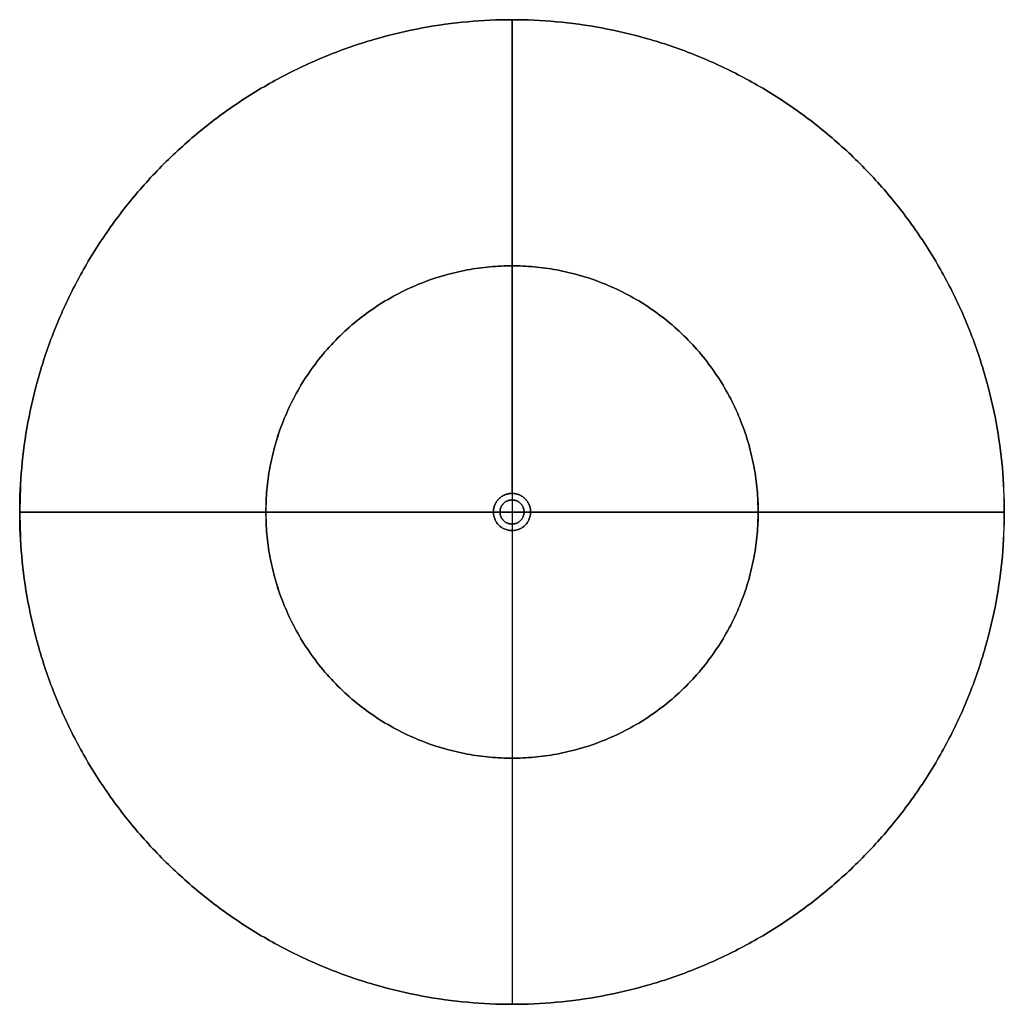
# Model space of a CAD drawing. Header units: millimetres. Extents: x 2480 to 2660, y -122 to 58.
import ezdxf

# ---------------------------------------------------------------- set-up
doc = ezdxf.new("R2010")
doc.units = ezdxf.units.MM
doc.layers.add('Layer 01', color=7, linetype='Continuous', true_color=0x000000)

msp = doc.modelspace()

# ---------------------------------------------------------------- linework, layer by layer
at = {"layer": 'Layer 01'}
for p, q in [((2569.86, -28.11, 2911.3), (2569.86, -29.31, 2911.3)), ((2569.86, -28.11, 288.7), (2569.86, -29.31, 288.7)), ((2566.46, -31.51, 2911.3), (2479.86, -31.51, 3200)), ((2567.66, -31.51, 2911.3), (2566.46, -31.51, 2911.3)), ((2566.46, -31.51, 288.7), (2567.66, -31.51, 288.7)), ((2573.26, -31.51, 2911.3), (2572.06, -31.51, 2911.3)), ((2572.06, -31.51, 288.7), (2573.26, -31.51, 288.7)), ((2573.26, -31.51, 288.7), (2659.86, -31.51)), ((2569.86, -33.71, 2911.3), (2569.86, -34.91, 2911.3)), ((2569.86, -33.71, 288.7), (2569.86, -34.91, 288.7))]:
    msp.add_line(p, q, dxfattribs=at)
for points, weights, knots in [([(2479.86, -31.51, 3200), (2479.86, 58.49, 3200), (2569.86, 58.49, 3200), (2659.86, 58.49, 3200), (2659.86, -31.51, 3200), (2659.86, -121.51, 3200), (2569.86, -121.51, 3200), (2479.86, -121.51, 3200), (2479.86, -31.51, 3200)], [1, 0.707106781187, 1, 0.707106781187, 1, 0.707106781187, 1, 0.707106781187, 1], [-565.486678, -565.486678, -565.486678, -424.115008, -424.115008, -282.743339, -282.743339, -141.371669, -141.371669, 0, 0, 0]), ([(2659.86, -31.51), (2659.86, 58.49), (2569.86, 58.49), (2479.86, 58.49), (2479.86, -31.51), (2479.86, -121.51), (2569.86, -121.51), (2659.86, -121.51), (2659.86, -31.51)], [1, 0.707106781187, 1, 0.707106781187, 1, 0.707106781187, 1, 0.707106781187, 1], [-565.486678, -565.486678, -565.486678, -424.115008, -424.115008, -282.743339, -282.743339, -141.371669, -141.371669, 0, 0, 0]), ([(2524.86, -31.51, 3049.98), (2524.86, -76.51, 3049.98), (2569.86, -76.51, 3049.98), (2614.86, -76.51, 3049.98), (2614.86, -31.51, 3049.98), (2614.86, 13.49, 3049.98), (2569.86, 13.49, 3049.98), (2524.86, 13.49, 3049.98), (2524.86, -31.51, 3049.98)], [1, 0.707106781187, 1, 0.707106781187, 1, 0.707106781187, 1, 0.707106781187, 1], [0, 0, 0, 141.371669, 141.371669, 282.743339, 282.743339, 424.115008, 424.115008, 565.486678, 565.486678, 565.486678]), ([(2614.86, -31.51, 150.02), (2614.86, -76.51, 150.02), (2569.86, -76.51, 150.02), (2524.86, -76.51, 150.02), (2524.86, -31.51, 150.02), (2524.86, 13.49, 150.02), (2569.86, 13.49, 150.02), (2614.86, 13.49, 150.02), (2614.86, -31.51, 150.02)], [1, 0.707106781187, 1, 0.707106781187, 1, 0.707106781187, 1, 0.707106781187, 1], [0, 0, 0, 141.371669, 141.371669, 282.743339, 282.743339, 424.115008, 424.115008, 565.486678, 565.486678, 565.486678]), ([(2573.26, -31.51, 2911.3), (2573.26, -30.1, 2911.3), (2572.26, -29.11, 2911.3), (2571.27, -28.11, 2911.3), (2569.86, -28.11, 2911.3), (2568.45, -28.11, 2911.3), (2567.45, -29.11, 2911.3), (2566.46, -30.1, 2911.3), (2566.46, -31.51, 2911.3)], [1, 0.923877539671, 1, 0.923877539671, 1, 0.923877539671, 1, 0.923877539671, 1], [848.230016, 848.230016, 848.230016, 918.915851, 918.915851, 989.601686, 989.601686, 1060.287521, 1060.287521, 1130.973355, 1130.973355, 1130.973355]), ([(2566.46, -31.51, 288.7), (2566.46, -30.1, 288.7), (2567.45, -29.11, 288.7), (2568.45, -28.11, 288.7), (2569.86, -28.11, 288.7), (2571.26, -28.11, 288.7), (2572.26, -29.11, 288.7), (2573.26, -30.1, 288.7), (2573.26, -31.51, 288.7)], [1, 0.923877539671, 1, 0.923877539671, 1, 0.923877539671, 1, 0.923877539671, 1], [848.230016, 848.230016, 848.230016, 918.915851, 918.915851, 989.601686, 989.601686, 1060.287521, 1060.287521, 1130.973355, 1130.973355, 1130.973355]), ([(2572.06, -31.51, 2911.3), (2572.06, -29.31, 2911.3), (2569.86, -29.31, 2911.3), (2567.66, -29.31, 2911.3), (2567.66, -31.51, 2911.3), (2567.66, -33.71, 2911.3), (2569.86, -33.71, 2911.3), (2572.06, -33.71, 2911.3), (2572.06, -31.51, 2911.3)], [1, 0.707106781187, 1, 0.707106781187, 1, 0.707106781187, 1, 0.707106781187, 1], [0, 0, 0, 3.455752, 3.455752, 6.911504, 6.911504, 10.367256, 10.367256, 13.823008, 13.823008, 13.823008]), ([(2572.06, -31.51, 288.7), (2572.06, -33.71, 288.7), (2569.86, -33.71, 288.7), (2567.66, -33.71, 288.7), (2567.66, -31.51, 288.7), (2567.66, -29.31, 288.7), (2569.86, -29.31, 288.7), (2572.06, -29.31, 288.7), (2572.06, -31.51, 288.7)], [1, 0.707106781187, 1, 0.707106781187, 1, 0.707106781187, 1, 0.707106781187, 1], [-13.823008, -13.823008, -13.823008, -10.367256, -10.367256, -6.911504, -6.911504, -3.455752, -3.455752, 0, 0, 0]), ([(2572.06, -31.51, 2203.89), (2572.06, -29.31, 2203.89), (2569.86, -29.31, 2203.89), (2567.66, -29.31, 2203.89), (2567.66, -31.51, 2203.89), (2567.66, -33.71, 2203.89), (2569.86, -33.71, 2203.89), (2572.06, -33.71, 2203.89), (2572.06, -31.51, 2203.89)], [1, 0.707106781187, 1, 0.707106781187, 1, 0.707106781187, 1, 0.707106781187, 1], [0, 0, 0, 3.455752, 3.455752, 6.911504, 6.911504, 10.367256, 10.367256, 13.823008, 13.823008, 13.823008]), ([(2566.46, -31.51, 2911.3), (2566.46, -34.91, 2911.3), (2569.86, -34.91, 2911.3), (2573.26, -34.91, 2911.3), (2573.26, -31.51, 2911.3)], [1, 0.707114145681, 1, 0.707114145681, 1], [565.486678, 565.486678, 565.486678, 706.858347, 706.858347, 848.230016, 848.230016, 848.230016]), ([(2573.26, -31.51, 288.7), (2573.26, -34.91, 288.7), (2569.86, -34.91, 288.7), (2566.46, -34.91, 288.7), (2566.46, -31.51, 288.7)], [1, 0.707114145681, 1, 0.707114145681, 1], [565.486678, 565.486678, 565.486678, 706.858347, 706.858347, 848.230016, 848.230016, 848.230016])]:
    msp.add_rational_spline(points, weights, degree=2, knots=knots, dxfattribs=at)
for points in [[(2569.86, -28.11, 2911.3), (2569.86, 15.19, 3055.65), (2569.86, 58.49, 3200)], [(2569.86, 58.49, 3200), (2569.86, -31.51, 3200), (2569.86, -121.51, 3200)], [(2569.86, -28.11, 288.7), (2569.86, 15.19, 144.35), (2569.86, 58.49)], [(2569.86, 58.49), (2569.86, -31.51), (2569.86, -121.51)], [(2569.86, -29.31, 288.7), (2569.86, -29.31, 1600), (2569.86, -29.31, 2911.3)], [(2659.86, -31.51, 3200), (2569.86, -31.51, 3200), (2479.86, -31.51, 3200)], [(2566.46, -31.51, 288.7), (2523.16, -31.51, 144.35), (2479.86, -31.51)], [(2479.86, -31.51), (2569.86, -31.51), (2659.86, -31.51)], [(2567.66, -31.51, 288.7), (2567.66, -31.51, 1600), (2567.66, -31.51, 2911.3)], [(2572.06, -31.51, 288.7), (2572.06, -31.51, 1600), (2572.06, -31.51, 2911.3)], [(2573.26, -31.51, 2911.3), (2616.56, -31.51, 3055.65), (2659.86, -31.51, 3200)], [(2569.86, -33.71, 288.7), (2569.86, -33.71, 1600), (2569.86, -33.71, 2911.3)], [(2569.86, -34.91, 2911.3), (2569.86, -78.21, 3055.65), (2569.86, -121.51, 3200)], [(2569.86, -34.91, 288.7), (2569.86, -78.21, 144.35), (2569.86, -121.51)]]:
    msp.add_open_spline(points, degree=2, dxfattribs=at)

doc.saveas('drawing.dxf')
